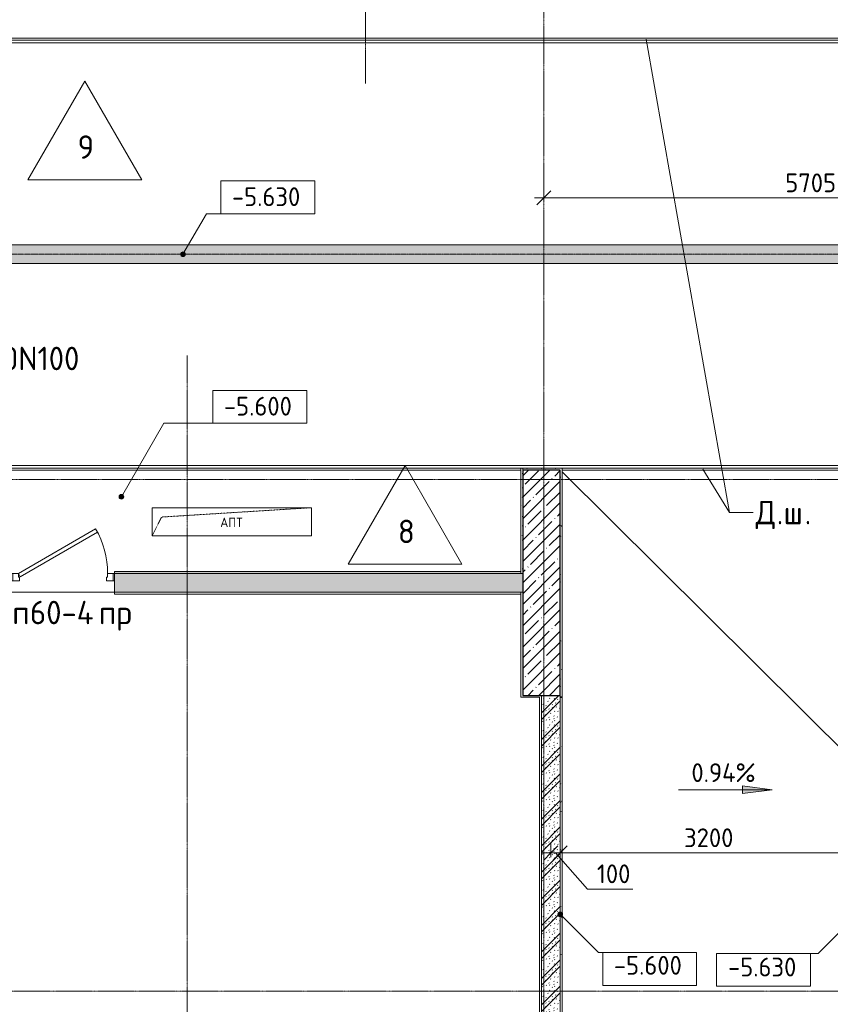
# Model space of a CAD drawing. Header units: millimetres. Extents: x -4558 to 63605, y -10605 to 130388.
# Tile 55 of 66: x 21213 to 29854, y 93710 to 104198. Entities that reach past the tile are written whole.
import ezdxf

# ---------------------------------------------------------------- set-up
doc = ezdxf.new("R2010")
doc.units = ezdxf.units.MM
for name, pattern in [('3_ Штрих_ 1 х 1 мм', [2, 1, -1]), ('4_ Штрихпунктир_ 10 х 2 мм', [14, 10, -2, 0, -2]), ('4_ Штрихпунктир_ 5 х 2 мм', [9, 5, -2, 0, -2])]:
    doc.linetypes.add(name, pattern=pattern)
for name, color, linetype, lineweight in [('A-ANNO-DIMS', 7, 'Continuous', 5), ('A-ANNO-DIMS-100', 7, 'Continuous', 5), ('A-ANNO-NOTE', 7, 'Continuous', 5), ('A-DETL', 7, 'Continuous', 25), ('A-DETL-GENF', 7, 'Continuous', 13), ('A-DOOR', 7, 'Continuous', 13), ('A-DOOR-FRAM', 7, 'Continuous', 13), ('A-DOOR-IDEN', 7, 'Continuous', 5), ('A-FLOR', 7, 'Continuous', 13), ('A-FLOR-IDEN', 7, 'Continuous', 5), ('A-GENM', 7, 'Continuous', 13), ('A-WALL', 7, 'Continuous', 13), ('A-WALL-PATT', 7, 'Continuous', 13), ('G-ANNO-DIMS', 7, 'Continuous', 5), ('G-ANNO-TEXT', 7, 'Continuous', 5), ('I-WALL', 7, 'Continuous', 13), ('M-EQPM', 7, 'Continuous', 13), ('S-COLS', 7, 'Continuous', 25), ('S-GRID', 7, 'Continuous', 5)]:
    doc.layers.add(name, color=color, linetype=linetype, lineweight=lineweight)
doc.styles.add('GOST Common', font='GOST_Common.ttf', dxfattribs={"height": 100})
doc.styles.add('GOST Common_2', font='GOST_Common.ttf', dxfattribs={"height": 200})
doc.styles.add('GOST Common_3', font='GOST_Common.ttf', dxfattribs={"height": 250})
doc.dimstyles.new('2_мм', dxfattribs={"dimscale": 304.8, "dimtxt": 201.142999, "dimasz": 0.492126, "dimexe": 0.328084, "dimexo": 0.492126, "dimgap": 0, "dimtad": 1, "dimdec": 0, "dimdsep": 46, "dimtxsty": 'GOST Common_2', "dimblk1": 'OBLIQUE', "dimblk2": 'OBLIQUE', "dimsah": 1, "dimcen": 0.09, "dimdle": 0.328084, "dimadec": 5, "dimazin": 2, "dimtfac": 1, "dimtdec": 4, "dimtix": 1, "dimtmove": 0, "dimatfit": 3, "dimfxl": 1, "dimtvp": 1, "dimtolj": 1, "dimtzin": 0, "dimarcsym": 2})
doc.dimstyles.new('2_мм_1', dxfattribs={"dimscale": 304.8, "dimtxt": 201.142999, "dimasz": 0.492126, "dimexe": 0.328084, "dimexo": 0.492126, "dimgap": 0, "dimtad": 1, "dimdec": 0, "dimdsep": 46, "dimtxsty": 'GOST Common_2', "dimblk1": 'OBLIQUE', "dimblk2": 'OBLIQUE', "dimsah": 1, "dimcen": 0.09, "dimdle": 0.328084, "dimadec": 5, "dimazin": 2, "dimtfac": 1, "dimtdec": 4, "dimtix": 1, "dimtmove": 1, "dimatfit": 3, "dimfxl": 1, "dimtvp": 1, "dimtolj": 1, "dimtzin": 0, "dimarcsym": 2})
pattern_1 = [(0, (0, 0), (203.2, 50.8), [3.353, -149.047, 3.353, -149.047, -812.8]), (0, (0, 0), (203.2, 50.8), [-304.8, 3.353, -301.447, 3.353, -149.047, -355.6]), (0, (0, 0), (203.2, 50.8), [-762, 3.353, -98.247, 3.353, -250.647]), (120, (76.2, 25.4), (-145.59409, 150.576362), [3.353, -149.047, 3.353, -149.047, -812.8]), (120, (76.2, 25.4), (-145.59409, 150.576362), [-304.8, 3.353, -301.447, 3.353, -149.047, -355.6]), (120, (76.2, 25.4), (-145.59409, 150.576362), [-762, 3.353, -98.247, 3.353, -250.647]), (240, (101.6, 127), (-57.60591, -201.376362), [3.353, -149.047, 3.353, -149.047, -812.8]), (240, (101.6, 127), (-57.60591, -201.376362), [-304.8, 3.353, -301.447, 3.353, -149.047, -355.6]), (240, (101.6, 127), (-57.60591, -201.376362), [-762, 3.353, -98.247, 3.353, -250.647])]
pattern_2 = [(135, (150.28, 188.64), (-282.8427, 3e-14), [5, -395]), (135, (174.9, 237.36), (-282.8427, 3e-14), [5, -395]), (135, (211.96, 236.53), (-282.8427, 3e-14), [5, -395]), (135, (114.96, 223.96), (-282.8427, 3e-14), [5, -395]), (135, (77.54, 223.96), (-282.8427, 3e-14), [5, -395]), (135, (57.44, 184.52), (-282.8427, 3e-14), [5, -395]), (135, (66.21, 142.9), (-282.8427, 3e-14), [5, -395]), (135, (107.33, 161), (-282.8427, 3e-14), [5, -395]), (135, (99.08, 130.94), (-282.8427, 3e-14), [5, -395]), (135, (22.6, 136.46), (-282.8427, 3e-14), [5, -395]), (135, (21.16, 168.08), (-282.8427, 3e-14), [5, -395]), (135, (46.13, 96.12), (-282.8427, 3e-14), [5, -395]), (135, (3.54, 74.6), (-282.8427, 3e-14), [5, -395]), (135, (40.3, 47.56), (-282.8427, 3e-14), [5, -395]), (135, (39.77, 18.47), (-282.8427, 3e-14), [5, -395]), (135, (76.94, 37.28), (-282.8427, 3e-14), [5, -395]), (135, (114.18, 62.4), (-282.8427, 3e-14), [5, -395]), (135, (139.87, 90.2), (-282.8427, 3e-14), [5, -395]), (135, (141.44, 15.82), (-282.8427, 3e-14), [5, -395]), (135, (188.69, 26.73), (-282.8427, 3e-14), [5, -395]), (135, (176.14, 51.36), (-282.8427, 3e-14), [5, -395]), (135, (177.03, 0), (-282.8427, 3e-14), [5, -395]), (135, (276.61, 8.22), (-282.8427, 3e-14), [5, -395]), (135, (271.19, 31.72), (-282.8427, 3e-14), [5, -395]), (135, (268.29, 119.65), (-282.8427, 3e-14), [5, -395]), (135, (237.92, 101.95), (-282.8427, 3e-14), [5, -395]), (135, (237.92, 158.27), (-282.8427, 3e-14), [5, -395]), (135, (260.4, 204.35), (-282.8427, 3e-14), [5, -395]), (135, (275.54, 235.4), (-282.8427, 3e-14), [5, -395]), (135, (117.62, 268.96), (-282.8427, 3e-14), [5, -395]), (135, (203.62, 273.83), (-282.8427, 3e-14), [5, -395]), (135, (47.24, 279.3), (-282.8427, 3e-14), [5, -395]), (135, (23.2, 266.16), (-282.8427, 3e-14), [5, -395]), (135, (42.78, 232.52), (-282.8427, 3e-14), [5, -395]), (135, (177.76, 90.57), (-282.8427, 3e-14), [5, -395]), (135, (181.12, 121.8), (-282.8427, 3e-14), [5, -395]), (135, (206.73, 172.06), (-282.8427, 3e-14), [5, -395]), (135, (143.14, 136.62), (-282.8427, 3e-14), [5, -395]), (135, (211.51, 131.86), (-282.8427, 3e-14), [5, -395]), (135, (81.47, 95.1), (-282.8427, 3e-14), [5, -395]), (135, (235.13, 60.46), (-282.8427, 3e-14), [5, -395]), (135, (242.24, 4.89), (-282.8427, 3e-14), [5, -395]), (45, (0, 106.07), (-282.8427, 0), []), (45, (106.07, 0), (-282.8427, 0), []), (45, (176.78, 0), (-282.8427, 0), []), (45, (0, 176.78), (-282.8427, 0), [])]

# ---------------------------------------------------------------- blocks, each defined once
blk = doc.blocks.new('Наметкина 10_РД_АР_П_Отделка_R21_rvt-1--01_Подвал_МП_часть А')
at = {"layer": 'A-WALL-PATT', "lineweight": 5}
h = blk.add_hatch(dxfattribs=at)
h.set_pattern_fill('FP_6', color=256, style=0, pattern_type=2)
h.set_pattern_definition(pattern_1)
h.paths.add_polyline_path([(26575, 98300), (26575, 99420), (26555, 99420), (26555, 98300)])
h = blk.add_hatch(dxfattribs=at)
h.set_pattern_fill('FP_6', color=256, style=0, pattern_type=2)
h.set_pattern_definition(pattern_1)
h.paths.add_polyline_path([(26975, 99400), (26995, 99400), (26995, 99420), (26575, 99420), (26575, 99400)])
h = blk.add_hatch(dxfattribs=at)
h.set_pattern_fill('FP_6', color=256, style=0, pattern_type=2)
h.set_pattern_definition(pattern_1)
h.paths.add_polyline_path([(26995, 96980), (26995, 99400), (26975, 99400), (26975, 96980)])
h = blk.add_hatch(dxfattribs=at)
h.set_pattern_fill('FP_6', color=256, style=0, pattern_type=2)
h.set_pattern_definition(pattern_1)
h.paths.add_polyline_path([(26555, 98300), (26555, 98320), (22225, 98320), (22225, 98300), (23936, 98300)])
h.paths.add_polyline_path([(21125, 98300), (21125, 98320), (20895, 98320), (20895, 98300)])
h = blk.add_hatch(dxfattribs=at)
h.set_pattern_fill('FP_6', color=256, style=0, pattern_type=2)
h.set_pattern_definition(pattern_1)
h.paths.add_polyline_path([(26995, 93350), (26995, 96980), (26975, 96980), (26975, 93350)])
at = {"layer": 'A-WALL'}
for p, q in [((26575, 99420), (26555, 99420)), ((26555, 99420), (26555, 98300)), ((26995, 99420), (26575, 99420)), ((26575, 99420), (26575, 99400)), ((26575, 98300), (26575, 99420)), ((26575, 99400), (26975, 99400)), ((26975, 99400), (26975, 96980)), ((26995, 99400), (26995, 99420)), ((26995, 96980), (26995, 99400)), ((26555, 98320), (22225, 98320)), ((22225, 98320), (22225, 98300)), ((22225, 98300), (26555, 98300)), ((26555, 98300), (26555, 98320)), ((26555, 98300), (26575, 98300)), ((26555, 98100), (22225, 98100)), ((22225, 98100), (22225, 98080)), ((22225, 98080), (26555, 98080)), ((26555, 98080), (26555, 98100)), ((26575, 98100), (26555, 98100)), ((26555, 98100), (26555, 96980)), ((26575, 97000), (26575, 98100)), ((26555, 96980), (26575, 96980)), ((26755, 97000), (26575, 97000)), ((26575, 96980), (26755, 96980)), ((26775, 97000), (26755, 97000)), ((26755, 96980), (26755, 93350)), ((26775, 93350), (26775, 97000)), ((26975, 96980), (26975, 93350)), ((26995, 93350), (26995, 96980))]:
    blk.add_line(p, q, dxfattribs=at)
at = {"layer": 'A-WALL', "lineweight": 25}
for p, q in [((26995, 96980), (26975, 96980)), ((26975, 96980), (26995, 96980))]:
    blk.add_line(p, q, dxfattribs=at)
blk = doc.blocks.new('АР_Дверь однопольная - 1100х2100h_техн_ помещ_-4753889--01_Подвал_МП_часть А')
at = {"layer": 'A-DOOR'}
for p, q in [((348, 575), (-475, 100)), ((-455, 65), (368, 540)), ((368, 540), (348, 575)), ((-475, 100), (-455, 65))]:
    blk.add_line(p, q, dxfattribs=at)
at = {"layer": 'A-DOOR', "lineweight": 5}
blk.add_arc((-475, 100), 950, 360, 30, dxfattribs=at)
at = {"layer": 'A-DOOR-FRAM'}
for p, q in [((-535, 100), (-550, 100)), ((-535, 20), (-550, 20)), ((-475, 100), (-535, 100)), ((-535, 100), (-535, 20)), ((-535, 20), (-465, 20)), ((-475, 60), (-475, 100)), ((-465, 60), (-475, 60)), ((-465, 20), (-465, 60)), ((475, 60), (465, 60)), ((465, 60), (465, 20)), ((465, 20), (535, 20)), ((535, 100), (475, 100)), ((475, 100), (475, 60)), ((535, 20), (535, 100)), ((535, 100), (550, 100)), ((535, 20), (550, 20))]:
    blk.add_line(p, q, dxfattribs=at)
blk = doc.blocks.new('АР_Лоток - 200х100h_ЛВ1-7511695--01_Подвал_МП_часть А')
at = {"layer": 'M-EQPM', "true_color": 0xdddddd}
blk.add_hatch(color=254, dxfattribs=at).paths.add_polyline_path([(22805, -100), (22805, 100), (0, 100), (0, -100), (18534, -100)])
blk = doc.blocks.new('АР_Канал вертикальный прямоугольный - АПТ-6400479--01_Подвал_МП_часть А')
at = {"layer": 'A-DETL-GENF', "linetype": '3_ Штрих_ 1 х 1 мм'}
for p, q in [((850, 150), (-850, 150)), ((-850, 150), (-850, -150)), ((-750, 50), (850, 150)), ((850, -150), (850, 150)), ((-850, -150), (-750, 50)), ((-850, -150), (850, -150))]:
    blk.add_line(p, q, dxfattribs=at)
at = {"layer": 'M-EQPM'}
for p, q in [((-850, -150), (-850, 150)), ((-850, 150), (850, 150)), ((850, 150), (850, -150)), ((850, -150), (-850, -150))]:
    blk.add_line(p, q, dxfattribs=at)
blk = doc.blocks.new('АР-Заполнение деф_ шва - Д_ш_-4492660--01_Подвал_МП_часть А')
at = {"layer": 'A-GENM'}
for p, q in [((0, 25), (40326, 25)), ((0, -25), (40326, -25))]:
    blk.add_line(p, q, dxfattribs=at)
blk = doc.blocks.new('АР-Заполнение деф_ шва - Д_ш_-4317194--01_Подвал_МП_часть А')
at = {"layer": 'A-GENM'}
for p, q in [((0, 25), (5700, 25)), ((20, -25), (5680, -25))]:
    blk.add_line(p, q, dxfattribs=at)
blk = doc.blocks.new('АР-Заполнение деф_ шва - Д_ш_-4317092--01_Подвал_МП_часть А')
at = {"layer": 'A-GENM'}
for p, q in [((0, 25), (6375, 25)), ((20, -25), (6375, -25))]:
    blk.add_line(p, q, dxfattribs=at)
blk = doc.blocks.new('АР-Заполнение деф_ шва - Д_ш__Пристенный-V32--01_Подвал_МП_часть А')
at = {"layer": 'A-GENM'}
blk.add_line((0, 25), (400, 25), dxfattribs=at)
blk = doc.blocks.new('DIMBLOCK125--01_Подвал_МП_часть А')
at = {"layer": 'A-ANNO-DIMS-100', "transparency": 16777216}
for p, q in [((26875, 95279), (26875, 95422)), ((26975, 95279), (26975, 95422)), ((26775, 95322), (26975, 95322)), ((26875, 95322), (26875, 95279)), ((27266, 94938), (26925, 95322)), ((26975, 95322), (26975, 95279)), ((27747, 94938), (27266, 94938))]:
    blk.add_line(p, q, dxfattribs=at)
at = {"layer": 'A-ANNO-DIMS-100', "lineweight": 25, "transparency": 16777216}
for p, q in [((26875, 95322), (26950, 95397)), ((26975, 95322), (27050, 95397)), ((26875, 95322), (26800, 95247)), ((26975, 95322), (26900, 95247))]:
    blk.add_line(p, q, dxfattribs=at)
at = {"layer": 'A-ANNO-DIMS-100', "color": 0, "transparency": 16777216, "insert": (27366, 95200), "char_height": 200, "width": 458.2, "attachment_point": 1, "line_spacing_factor": 1.022761, "style": 'GOST Common_2'}
blk.add_mtext('100', dxfattribs=at)
blk = doc.blocks.new('_Oblique')
at = {"color": 0, "linetype": 'ByBlock', "lineweight": -2}
blk.add_line((-0.5, -0.5), (0.5, 0.5), dxfattribs=at)
blk = doc.blocks.new('DIMBLOCK126--01_Подвал_МП_часть А')
at = {"layer": 'A-ANNO-DIMS-100', "transparency": 16777216}
for p, q in [((26975, 95279), (26975, 95422)), ((30175, 95279), (30175, 95422)), ((26975, 95322), (30175, 95322)), ((26975, 95322), (26975, 95279)), ((30175, 95322), (30175, 95279))]:
    blk.add_line(p, q, dxfattribs=at)
at = {"layer": 'A-ANNO-DIMS-100', "lineweight": 25, "transparency": 16777216}
for p, q in [((26975, 95322), (27050, 95397)), ((30175, 95322), (30250, 95397)), ((26975, 95322), (26900, 95247)), ((30175, 95322), (30100, 95247))]:
    blk.add_line(p, q, dxfattribs=at)
at = {"layer": 'A-ANNO-DIMS-100', "color": 0, "transparency": 16777216, "insert": (28295, 95584), "char_height": 200, "width": 670.93, "attachment_point": 1, "line_spacing_factor": 1.022761, "style": 'GOST Common_2'}
blk.add_mtext('3200', dxfattribs=at)
blk = doc.blocks.new('Высотные отметки - Frame_2-749557--01_Подвал_МП_часть А')
at = {"layer": 'G-ANNO-DIMS'}
for p, q in [((-5, 3.5), (-5, 0)), ((5, 3.5), (-5, 3.5)), ((5, 0), (5, 3.5)), ((-5, 0), (5, 0))]:
    blk.add_line(p, q, dxfattribs=at)
blk = doc.blocks.new('Марка полов - Марка полов-4106608--01_Подвал_МП_часть А')
at = {"layer": 'A-FLOR-IDEN'}
for p, q in [((0, 7), (-6.06, -3.5)), ((6.06, -3.5), (0, 7)), ((-6.06, -3.5), (6.06, -3.5))]:
    blk.add_line(p, q, dxfattribs=at)
blk = doc.blocks.new('DIMBLOCK244--01_Подвал_МП_часть А')
at = {"layer": 'A-ANNO-DIMS-100', "transparency": 16777216}
for p, q in [((26800, 102255), (26800, 102399)), ((32505, 102425), (32505, 102199)), ((32505, 102299), (32505, 102425)), ((26700, 102299), (32505, 102299)), ((26800, 102299), (26800, 102255))]:
    blk.add_line(p, q, dxfattribs=at)
at = {"layer": 'A-ANNO-DIMS-100', "lineweight": 25, "transparency": 16777216}
for p, q in [((26800, 102299), (26875, 102374)), ((32505, 102299), (32580, 102374)), ((26800, 102299), (26725, 102224)), ((32505, 102299), (32430, 102224))]:
    blk.add_line(p, q, dxfattribs=at)
at = {"layer": 'A-ANNO-DIMS-100', "color": 0, "transparency": 16777216, "insert": (29373, 102560), "char_height": 200, "width": 670.93, "attachment_point": 1, "line_spacing_factor": 1.022761, "style": 'GOST Common_2'}
blk.add_mtext('5705', dxfattribs=at)

msp = doc.modelspace()

# ---------------------------------------------------------------- hatches: boundary and pattern name
at = {"layer": 'A-WALL-PATT', "lineweight": 5}
h = msp.add_hatch(dxfattribs=at)
h.set_pattern_fill('FP_3', color=256, style=0, pattern_type=2)
h.set_pattern_definition(pattern_2)
h.paths.add_polyline_path([(26575, 98100), (26575, 98300), (22225, 98300), (22225, 98100), (23935.694841, 98100)])
h.paths.add_polyline_path([(20875, 98100), (21125, 98100), (21125, 98300), (20875, 98300)])
h = msp.add_hatch(dxfattribs=at)
h.set_pattern_fill('FP_3', color=256, style=0, pattern_type=2)
h.set_pattern_definition(pattern_2)
h.paths.add_polyline_path([(26975, 93350), (26975, 97000), (26775, 97000), (26775, 93350)])
at = {"layer": 'G-ANNO-DIMS'}
h = msp.add_hatch(color=256, dxfattribs=at)
edge = h.paths.add_edge_path()
edge.add_arc((22953.808987, 101699.380842), 25, 0, 360)
h = msp.add_hatch(color=256, dxfattribs=at)
edge = h.paths.add_edge_path()
edge.add_arc((22298.112705, 99115.838461), 25, 0, 360)
msp.add_hatch(color=256, dxfattribs=at).paths.add_polyline_path([(29234.028586, 95995.921963), (28916.528586, 96037.721631), (28916.528586, 95954.122295)])
h = msp.add_hatch(color=256, dxfattribs=at)
edge = h.paths.add_edge_path()
edge.add_arc((26975, 94669.943646), 25, 0, 360)
at = {"layer": 'S-COLS', "lineweight": 5}
h = msp.add_hatch(dxfattribs=at)
h.set_pattern_fill('FP_1', color=256, style=0, pattern_type=2)
h.set_pattern_definition([(45, (0, 0), (-114.04925, 114.04925), []), (45, (114.05, 0), (-114.04925, 114.04925), [201.612, -40.322, 3.353, -36.97])])
h.paths.add_polyline_path([(26975, 97000), (26975, 99400), (26575, 99400), (26575, 97000)])

# ---------------------------------------------------------------- linework, layer by layer
at = {"layer": 'A-DETL', "linetype": '4_ Штрихпунктир_ 5 х 2 мм', "lineweight": 5}
msp.add_line((41331.731321, 101700), (3331.731321, 101700), dxfattribs=at)
at = {"layer": 'A-FLOR'}
for p, q in [((42050, 104000), (700, 104000)), ((42037.350348, 103980), (1750, 103980)), ((1750, 103950), (42065, 103950)), ((3900, 101800), (39915, 101800)), ((3900, 101600), (39915, 101600)), ((1750, 99450), (46315.683681, 99450)), ((20895, 99420), (26555, 99420)), ((26555, 99400), (20895, 99400)), ((26995, 99420), (46344.017015, 99420)), ((26995, 99400), (33350, 99400)), ((30075, 96324.21875), (26995, 99380.15625)), ((22225, 98100), (21125, 98100))]:
    msp.add_line(p, q, dxfattribs=at)
at = {"layer": 'G-ANNO-DIMS'}
for p, q in [((22953.808987, 101699.380842), (23202.966443, 102130.934214)), ((23202.966443, 102130.934214), (23857.934927, 102130.934214)), ((22298.112705, 99115.838461), (22750.683752, 99899.714508)), ((22750.683752, 99899.714508), (23772.231086, 99899.714508)), ((28234.028586, 95995.921963), (29234.028586, 95995.921963)), ((29234.028586, 95995.921963), (28916.528586, 96037.721631)), ((28916.528586, 96037.721631), (28916.528586, 95954.122295)), ((28916.528586, 95954.122295), (29234.028586, 95995.921963)), ((30201.534262, 94730.862444), (29723.264743, 94252.592925)), ((26975, 94669.943646), (27383.399408, 94261.544238)), ((27383.399408, 94261.544238), (27928.528637, 94261.544238)), ((29723.264743, 94252.592925), (29141.802246, 94252.592925))]:
    msp.add_line(p, q, dxfattribs=at)
for centre in [(22953.808987, 101699.380842), (22298.112705, 99115.838461), (26975, 94669.943646)]:
    msp.add_circle(centre, 25, dxfattribs=at)
at = {"layer": 'G-ANNO-TEXT'}
for p, q in [((27889.296221, 103991.290053), (28780.36706, 98947.86162)), ((28493.843612, 99411.175102), (28780.36706, 98947.86162)), ((28780.36706, 98947.86162), (29032.461858, 98947.86162)), ((28780.36706, 98947.86162), (29032.461858, 98947.86162))]:
    msp.add_line(p, q, dxfattribs=at)
at = {"layer": 'I-WALL'}
for p, q in [((26575, 98300), (22225, 98300)), ((22225, 98300), (22225, 98100)), ((26575, 98100), (26575, 98300)), ((22225, 98100), (26575, 98100)), ((26775, 97000), (26775, 93350)), ((26975, 97000), (26775, 97000)), ((26975, 93350), (26975, 97000))]:
    msp.add_line(p, q, dxfattribs=at)
at = {"layer": 'S-COLS'}
for p, q in [((26575, 99400), (26575, 97000)), ((26975, 99400), (26575, 99400)), ((26975, 97000), (26975, 99400)), ((26575, 97000), (26975, 97000))]:
    msp.add_line(p, q, dxfattribs=at)
at = {"layer": 'S-GRID', "linetype": '4_ Штрихпунктир_ 10 х 2 мм'}
for p, q in [((24900, 103519.533888), (24900, 128423.739924)), ((26800, 37477.03953), (26800, 128423.739924)), ((23000, 32633.917515), (23000, 100620.828093)), ((48002.408154, 99300), (-3315.067646, 99300)), ((48002.408154, 99300), (-1802.909204, 99300)), ((35565.786682, 93850), (-1802.909204, 93850))]:
    msp.add_line(p, q, dxfattribs=at)

# ---------------------------------------------------------------- block references
at = {"lineweight": 5}
msp.add_blockref('Наметкина 10_РД_АР_П_Отделка_R21_rvt-1--01_Подвал_МП_часть А', (0, 0), dxfattribs=at)
at = {"layer": 'A-DOOR'}
msp.add_blockref('АР_Дверь однопольная - 1100х2100h_техн_ помещ_-4753889--01_Подвал_МП_часть А', (21675, 98200), dxfattribs=at)
at = {"layer": 'A-FLOR-IDEN', "xscale": 99.99999999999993, "yscale": 99.99999999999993, "zscale": 99.99999999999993}
for p in [(21907.5, 102843.719314), (25321.727737, 98750)]:
    msp.add_blockref('Марка полов - Марка полов-4106608--01_Подвал_МП_часть А', p, dxfattribs=at)
at = {"layer": 'A-GENM'}
for name, p in [('АР-Заполнение деф_ шва - Д_ш_-4492660--01_Подвал_МП_часть А', (1750, 103975)), ('АР-Заполнение деф_ шва - Д_ш_-4317194--01_Подвал_МП_часть А', (20875, 99424.999998)), ('АР-Заполнение деф_ шва - Д_ш__Пристенный-V32--01_Подвал_МП_часть А', (26575, 99425)), ('АР-Заполнение деф_ шва - Д_ш_-4317092--01_Подвал_МП_часть А', (26975, 99424.999998))]:
    msp.add_blockref(name, p, dxfattribs=at)
at = {"layer": 'G-ANNO-DIMS', "extrusion": (0, 0, -1), "xscale": 99.99999999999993, "yscale": 99.99999999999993, "zscale": 99.99999999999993}
for p in [(-23857.934927, 102130.934214), (-23772.231086, 99899.714508)]:
    msp.add_blockref('Высотные отметки - Frame_2-749557--01_Подвал_МП_часть А', p, dxfattribs=at)
at = {"layer": 'G-ANNO-DIMS', "xscale": 99.99999999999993, "yscale": 99.99999999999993, "zscale": 99.99999999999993, "rotation": 180}
msp.add_blockref('Высотные отметки - Frame_2-749557--01_Подвал_МП_часть А', (27928.528637, 94261.544238), dxfattribs=at)
at = {"layer": 'G-ANNO-DIMS', "extrusion": (0, 0, -1), "xscale": 99.99999999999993, "yscale": 99.99999999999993, "zscale": 99.99999999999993, "rotation": 180}
msp.add_blockref('Высотные отметки - Frame_2-749557--01_Подвал_МП_часть А', (-29141.802246, 94252.592925), dxfattribs=at)
at = {"layer": 'M-EQPM'}
for name, p in [('АР_Лоток - 200х100h_ЛВ1-7511695--01_Подвал_МП_часть А', (8775, 101700)), ('АР_Канал вертикальный прямоугольный - АПТ-6400479--01_Подвал_МП_часть А', (23475, 98850))]:
    msp.add_blockref(name, p, dxfattribs=at)

# ---------------------------------------------------------------- texts
at = {"layer": 'A-ANNO-NOTE', "insert": (23350.906744, 98893.609736), "char_height": 100, "width": 304.64125, "attachment_point": 1, "style": 'GOST Common'}
msp.add_mtext('АПТ', dxfattribs=at)
at = {"layer": 'A-DOOR-IDEN', "char_height": 250, "attachment_point": 1, "style": 'GOST Common_3'}
for s, insert, width in [('Дп', (20919.381106, 98008.156311), 489.029375), ('60-4', (21322.870689, 98008.156311), 889.873125), ('пр', (22057.089439, 98008.156311), 432.91125)]:
    msp.add_mtext(s, dxfattribs=dict(at, insert=insert, width=width))
at = {"layer": 'A-FLOR-IDEN', "char_height": 250, "width": 216.455625, "attachment_point": 1, "style": 'GOST Common_3'}
for s, insert in [('\\fGOST Common|b0|i0|c204|p34|;9', (21830.623717, 102965.780987)), ('\\fGOST Common|b0|i0|c204|p34|;8', (25244.851454, 98872.061672))]:
    msp.add_mtext(s, dxfattribs=dict(at, insert=insert))
at = {"layer": 'G-ANNO-DIMS', "char_height": 200, "attachment_point": 1, "line_spacing_factor": 1.022761, "style": 'GOST Common_2'}
for s, insert, width in [('-5.630', (23475.778401, 102412.299875), 917.17566319), ('-5.600', (23390.074559, 100181.080169), 917.17566319), ('0.94%', (28372.991236, 96277.287624), 866.4896397), ('-5.600', (27546.519874, 94225.36784), 917.17566319), ('-5.630', (28763.460213, 94206.929201), 917.17566319)]:
    msp.add_mtext(s, dxfattribs=dict(at, insert=insert, width=width))
at = {"layer": 'G-ANNO-TEXT', "char_height": 250, "attachment_point": 1, "style": 'GOST Common_3'}
for s, insert, width in [('CompoMax Drive DN100', (18450.146597, 100714.103592), 4064.555625), ('\\fGOST Common|b0|i0|c204|p34|;Д', (29057.461858, 99072.86162), 272.57375), ('\\fGOST Common|b0|i0|c204|p34|;ш', (29355.118108, 99072.86162), 272.57375), ('\\fGOST Common|b0|i0|c204|p34|;.', (29282.357692, 99072.86162), 88.185625), ('\\fGOST Common|b0|i0|c204|p34|;.', (29580.013942, 99072.86162), 88.185625)]:
    msp.add_mtext(s, dxfattribs=dict(at, insert=insert, width=width))

# ---------------------------------------------------------------- dimensions: what is measured, and where the dimension line sits
at = {"layer": 'A-ANNO-DIMS'}
for base, p1, p2, override, picture, middle in [((32505, 102298.93504), (26800, 102405.001057), (32505, 102275), {"dimpost": '<>', "dimfxl": 5706.480989}, 'DIMBLOCK244--01_Подвал_МП_часть А', (29652.5, 102398.93504)), ((30175, 95322.480187), (26975, 95428.546204), (30175, 95428.546204), {"dimpost": '<>', "dimfxl": 3200}, 'DIMBLOCK126--01_Подвал_МП_часть А', (28575, 95422.480187))]:
    dim = msp.add_linear_dim(base=base, p1=p1, p2=p2, dimstyle='2_мм', override=override, dxfattribs=at)
    dim.commit()
    dim.dimension.update_dxf_attribs({"geometry": picture, "text_midpoint": middle})
dim = msp.add_linear_dim(base=(26975, 95322.480187), p1=(26875, 95428.546204), p2=(26975, 95428.546204), dimstyle='2_мм_1', override={"dimpost": '<>', "dimfxl": 100}, dxfattribs=at)
dim.commit()
dim.dimension.update_dxf_attribs({"geometry": 'DIMBLOCK125--01_Подвал_МП_часть А', "text_midpoint": (27594.764143, 95066.338577), "dimtype": 160})

doc.saveas('drawing.dxf')
